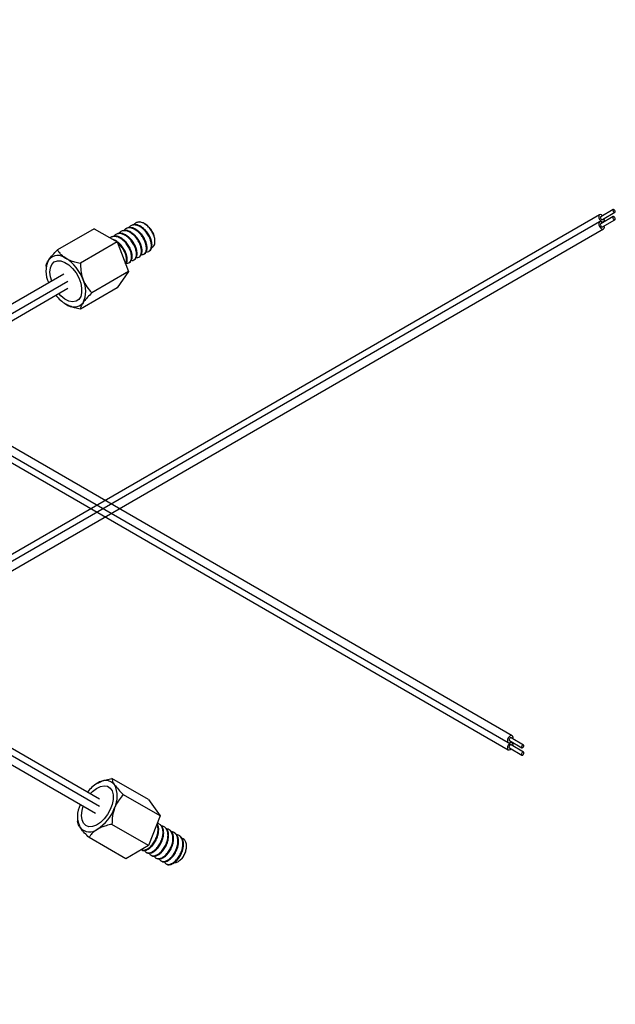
# Model space of a CAD drawing. Header units: millimetres. Extents: x -245 to 573, y 0 to 336.
# Tile 4 of 4: x 439 to 573, y 102 to 324. Entities that reach past the tile are written whole.
import ezdxf

# ---------------------------------------------------------------- set-up
doc = ezdxf.new("R2010")
doc.units = ezdxf.units.MM

msp = doc.modelspace()

# ---------------------------------------------------------------- linework, layer by layer
at = {"color": 7, "linetype": 'Continuous', "lineweight": 25}
for p, q in [((269.022, 322.747), (549.036, 161.098)), ((549.936, 162.657), (269.922, 324.306)), ((269.022, 321.114), (549.036, 159.465)), ((456.649, 148.32), (176.634, 309.969)), ((175.734, 306.777), (455.749, 145.128)), ((456.649, 146.687), (176.634, 308.336)), ((569.675, 280.271), (289.66, 118.622)), ((572.778, 281.427), (569.95, 279.795)), ((570.3, 279.188), (573.128, 280.821)), ((569.675, 278.638), (289.66, 116.989)), ((464.978, 278.478), (464.863, 278.411)), ((467.037, 278.128), (466.761, 278.287)), ((572.753, 279.838), (569.925, 278.205)), ((570.237, 278.517), (570.575, 278.712)), ((570.325, 277.512), (573.153, 279.145)), ((570.761, 279.124), (570.714, 279.428)), ((290.56, 115.43), (570.575, 277.079)), ((455.464, 277.116), (447.178, 272.333)), ((455.464, 277.116), (460.648, 274.123)), ((460.513, 275.9), (460.373, 275.819)), ((461.636, 276.548), (461.495, 276.467)), ((462.758, 277.196), (462.618, 277.115)), ((463.881, 277.844), (463.74, 277.763)), ((570.761, 277.491), (570.728, 277.745)), ((460.648, 274.123), (452.363, 269.34)), ((459.39, 275.252), (459.25, 275.171)), ((460.648, 274.123), (463.241, 267.441)), ((469.209, 274.236), (469.209, 274.364)), ((466.684, 271.368), (466.824, 271.449)), ((467.807, 272.016), (467.947, 272.097)), ((463.317, 269.424), (463.457, 269.505)), ((464.439, 270.072), (464.579, 270.153)), ((465.561, 270.72), (465.702, 270.801)), ((448.626, 266.846), (168.611, 105.197)), ((444.586, 268.644), (444.586, 267.842)), ((463.241, 267.441), (454.955, 262.658)), ((463.241, 267.441), (460.648, 263.753)), ((169.511, 103.639), (449.526, 265.287)), ((169.511, 102.005), (449.526, 263.654)), ((460.648, 263.753), (452.363, 258.97)), ((549.311, 161.574), (552.14, 159.942)), ((549.936, 161.024), (549.598, 161.219)), ((552.49, 160.548), (549.661, 162.181)), ((552.515, 158.958), (549.686, 160.591)), ((549.286, 159.898), (552.115, 158.265)), ((467.771, 148.222), (459.486, 153.005)), ((470.364, 144.533), (462.078, 149.316)), ((467.771, 148.222), (470.364, 144.533)), ((470.364, 144.533), (467.771, 137.852)), ((451.708, 144.132), (451.708, 143.33)), ((467.771, 137.852), (459.486, 142.635)), ((470.299, 142.632), (470.159, 142.713)), ((471.421, 141.984), (471.281, 142.065)), ((472.544, 141.336), (472.404, 141.417)), ((473.666, 140.688), (473.526, 140.769)), ((474.789, 140.04), (474.649, 140.121)), ((462.586, 134.859), (454.301, 139.642)), ((467.771, 137.852), (462.586, 134.859)), ((466.164, 136.924), (466.233, 136.884)), ((467.215, 136.318), (467.355, 136.236)), ((468.337, 135.669), (468.478, 135.588)), ((476.332, 137.611), (476.332, 137.739)), ((469.46, 135.021), (469.6, 134.94)), ((470.583, 134.373), (470.723, 134.292)), ((471.705, 133.725), (471.845, 133.644))]:
    msp.add_line(p, q, dxfattribs=at)
at = {"color": 7, "linetype": 'Continuous', "lineweight": 25, "flags": 128}
for points in [[(570.364, 280.034), (570.125, 280.226), (569.881, 280.311), (569.675, 280.271), (569.537, 280.112), (569.488, 279.859), (569.537, 279.55), (569.675, 279.232), (569.881, 278.953), (570.125, 278.757), (570.368, 278.672), (570.575, 278.712), (570.713, 278.871), (570.761, 279.124), (570.761, 279.124)], [(573.201, 280.982), (573.182, 281.102), (573.128, 281.225), (573.048, 281.334), (572.953, 281.41), (572.858, 281.443), (572.778, 281.427), (572.724, 281.366), (572.706, 281.267), (572.724, 281.147), (572.778, 281.023), (572.858, 280.915), (572.953, 280.839), (573.048, 280.806), (573.128, 280.821), (573.182, 280.883), (573.201, 280.982)], [(570.328, 278.438), (570.125, 278.593), (569.881, 278.678), (569.675, 278.638), (569.537, 278.479), (569.488, 278.226), (569.537, 277.917), (569.675, 277.599), (569.881, 277.32), (570.125, 277.124), (570.368, 277.039), (570.575, 277.079), (570.713, 277.238), (570.761, 277.491), (570.761, 277.491)], [(569.925, 278.205), (569.925, 278.205), (569.863, 278.134), (569.842, 278.022), (569.863, 277.884), (569.925, 277.743), (570.016, 277.619), (570.125, 277.532), (570.233, 277.494), (570.325, 277.512)], [(569.95, 279.795), (569.95, 279.795), (569.896, 279.733), (569.877, 279.634), (569.896, 279.514), (569.95, 279.39), (570.03, 279.282), (570.125, 279.206), (570.219, 279.173), (570.3, 279.188)], [(573.236, 279.328), (573.214, 279.465), (573.153, 279.607), (573.061, 279.731), (572.953, 279.818), (572.845, 279.856), (572.753, 279.838), (572.692, 279.767), (572.67, 279.655), (572.692, 279.517), (572.753, 279.376), (572.845, 279.252), (572.953, 279.165), (573.061, 279.127), (573.153, 279.145), (573.214, 279.215), (573.236, 279.328)], [(445.484, 267.324), (445.596, 268.29), (445.928, 269.066), (446.457, 269.601), (447.151, 269.864), (447.966, 269.836), (448.85, 269.52), (449.749, 268.936), (450.605, 268.121), (451.365, 267.125), (451.982, 266.011), (452.415, 264.849), (452.639, 263.713), (452.639, 262.673), (452.415, 261.795), (451.982, 261.134), (451.365, 260.732), (450.605, 260.614), (449.749, 260.787), (448.85, 261.241), (447.966, 261.946), (447.469, 262.467)], [(445.484, 267.324), (445.596, 268.29), (445.928, 269.066), (446.457, 269.601), (447.151, 269.864), (447.966, 269.836), (448.85, 269.52), (449.749, 268.936), (450.605, 268.121), (451.365, 267.125), (451.982, 266.011), (452.415, 264.849), (452.639, 263.713), (452.639, 262.673), (452.415, 261.795), (451.982, 261.134), (451.365, 260.732), (450.605, 260.614), (449.749, 260.787), (448.85, 261.241), (447.966, 261.946), (447.469, 262.467)], [(445.862, 265.251), (445.596, 266.227), (445.484, 267.324)], [(445.862, 265.251), (445.596, 266.227), (445.484, 267.324)], [(550.076, 161.941), (550.123, 162.245), (550.074, 162.498), (549.936, 162.657), (549.73, 162.697), (549.486, 162.612), (549.243, 162.416), (549.036, 162.137), (548.898, 161.819), (548.85, 161.51), (548.898, 161.257), (549.036, 161.098), (549.243, 161.058), (549.486, 161.143), (549.726, 161.335)], [(550.089, 160.358), (550.123, 160.612), (550.074, 160.865), (549.936, 161.024), (549.73, 161.064), (549.486, 160.979), (549.243, 160.783), (549.036, 160.504), (548.898, 160.186), (548.85, 159.877), (548.898, 159.624), (549.036, 159.465), (549.243, 159.425), (549.486, 159.51), (549.689, 159.665)], [(549.686, 160.591), (549.594, 160.609), (549.486, 160.571), (549.378, 160.484), (549.286, 160.36), (549.225, 160.219), (549.203, 160.081), (549.225, 159.969), (549.286, 159.898), (549.286, 159.898)], [(549.661, 162.181), (549.581, 162.196), (549.486, 162.163), (549.391, 162.087), (549.311, 161.979), (549.257, 161.855), (549.239, 161.735), (549.257, 161.636), (549.311, 161.574), (549.311, 161.574)], [(552.562, 160.388), (552.543, 160.486), (552.49, 160.548), (552.409, 160.563), (552.315, 160.53), (552.22, 160.454), (552.14, 160.346), (552.086, 160.222), (552.067, 160.102), (552.086, 160.003), (552.14, 159.942), (552.22, 159.926), (552.315, 159.959), (552.409, 160.035), (552.49, 160.144), (552.543, 160.267), (552.562, 160.388)], [(552.597, 158.775), (552.576, 158.887), (552.515, 158.958), (552.423, 158.976), (552.315, 158.938), (552.206, 158.851), (552.115, 158.727), (552.053, 158.586), (552.032, 158.448), (552.053, 158.336), (552.115, 158.265), (552.206, 158.247), (552.315, 158.285), (552.423, 158.372), (552.515, 158.496), (552.576, 158.637), (552.597, 158.775)], [(454.592, 149.507), (455.089, 150.029), (455.973, 150.734), (456.872, 151.187), (457.728, 151.361), (458.488, 151.242), (459.105, 150.84), (459.538, 150.179), (459.762, 149.302), (459.762, 148.262), (459.538, 147.125), (459.105, 145.964), (458.488, 144.85), (457.728, 143.854), (456.872, 143.038), (455.973, 142.454), (455.089, 142.139), (454.274, 142.111), (453.58, 142.373), (453.051, 142.909), (452.719, 143.684), (452.606, 144.651), (452.606, 144.651)], [(454.592, 149.507), (455.089, 150.029), (455.973, 150.734), (456.872, 151.187), (457.728, 151.361), (458.488, 151.242), (459.105, 150.84), (459.538, 150.179), (459.762, 149.302), (459.762, 148.262), (459.538, 147.125), (459.105, 145.964), (458.488, 144.85), (457.728, 143.854), (456.872, 143.038), (455.973, 142.454), (455.089, 142.139), (454.274, 142.111), (453.58, 142.373), (453.051, 142.909), (452.719, 143.684), (452.606, 144.651), (452.606, 144.651)], [(452.606, 144.651), (452.719, 145.747), (452.985, 146.724)], [(452.606, 144.651), (452.719, 145.747), (452.985, 146.724)]]:
    msp.add_lwpolyline(points, dxfattribs=at)
at = {"color": 7, "linetype": 'Continuous', "lineweight": 25}
for centre, radius, start, end in [((465.679, 277.111), 1.536, 62.83923, 117.157), ((464.65, 274.241), 4.561, 1.54622, 58.4484), ((450.372, 267.495), 5.797, 153.43643, 206.56357), ((447.309, 268.273), 2.792, 50.75183, 139.4672), ((443.819, 262.228), 9.746, 20.22711, 57.36203), ((447.779, 263.005), 5.797, 333.43643, 26.56357), ((453.508, 267.327), 8.507, 218.03466, 238.60019), ((450.842, 262.227), 2.792, 230.75183, 319.4672), ((460.55, 144.738), 8.388, 121.25202, 142.11313), ((457.965, 149.747), 2.792, 40.5328, 129.24817), ((454.902, 148.969), 5.797, 333.43643, 26.56357), ((457.495, 144.48), 5.797, 153.43643, 206.56357), ((450.942, 149.746), 9.746, 302.63797, 339.77289), ((454.432, 143.702), 2.792, 220.5328, 309.24817), ((471.68, 137.811), 4.657, 322.02903, 357.53757)]:
    msp.add_arc(centre, radius, start, end, dxfattribs=at)
for points, knots in [([(467.237, 271.923), (467.339, 271.912), (467.66, 271.876), (467.902, 272.055), (468.073, 272.241), (468.197, 272.4), (468.372, 272.797), (468.433, 273.517), (468.274, 274.352), (468.022, 275.005), (467.702, 275.646), (467.425, 276.071), (467.135, 276.433), (466.897, 276.714), (466.389, 277.211), (465.632, 277.719), (464.8, 277.993), (464.042, 277.953), (463.626, 277.715), (463.407, 277.5), (463.343, 277.441), (463.303, 277.367), (463.294, 277.351)], [0, 0, 0, 0, 0.0398899, 0.1241985, 0.1270446, 0.1490393, 0.2096581, 0.2938353, 0.3780187, 0.4349549, 0.4634909, 0.5468845, 0.5493267, 0.5708025, 0.6323389, 0.7165153, 0.8006995, 0.8850193, 0.9693276, 0.9721725, 0.994177, 1, 1, 1, 1]), ([(467.947, 272.097), (467.947, 272.097), (468.137, 272.142), (468.372, 272.508), (468.573, 273.166), (468.533, 273.77), (468.456, 274.168), (468.383, 274.483), (468.163, 275.123), (467.693, 276.002), (467.077, 276.777), (466.549, 277.252), (466.005, 277.646), (465.623, 277.838), (465.275, 277.951), (465, 278.026), (464.473, 278.085), (464.097, 277.932), (463.881, 277.844)], [0, 0, 0, 0, 0.0002382, 0.0998674, 0.1996527, 0.2994245, 0.3027523, 0.3287299, 0.4005612, 0.5001715, 0.5998034, 0.6670435, 0.7009511, 0.7996411, 0.8024988, 0.8278726, 0.9007723, 1, 1, 1, 1]), ([(466.381, 278.478), (466.231, 278.521), (465.809, 278.642), (465.165, 278.598), (464.749, 278.363), (464.53, 278.148), (464.465, 278.09), (464.425, 278.015), (464.417, 277.999)], [0, 0, 0, 0, 0.1881694, 0.5314291, 0.8746424, 0.8862786, 0.9758954, 1, 1, 1, 1]), ([(468.228, 272.832), (468.413, 272.876), (468.784, 272.965), (469.127, 273.476), (469.252, 274.216), (469.121, 275.139), (468.741, 276.131), (468.136, 277.094), (467.368, 277.905), (466.752, 278.315), (466.425, 278.458), (466.38, 278.478)], [0, 0, 0, 0, 0.1153024, 0.2322944, 0.3523713, 0.4723619, 0.597194, 0.7219696, 0.8497398, 0.9793169, 1, 1, 1, 1]), ([(463.87, 269.979), (463.973, 269.968), (464.293, 269.933), (464.535, 270.112), (464.706, 270.298), (464.83, 270.457), (465.005, 270.855), (465.065, 271.576), (464.906, 272.41), (464.654, 273.063), (464.333, 273.704), (464.055, 274.129), (463.766, 274.491), (463.528, 274.772), (463.019, 275.268), (462.262, 275.776), (461.43, 276.049), (460.672, 276.008), (460.256, 275.769), (460.038, 275.554), (459.975, 275.497), (459.935, 275.423), (459.927, 275.408)], [0, 0, 0, 0, 0.0399998, 0.1243295, 0.1271197, 0.1490481, 0.2098145, 0.2940052, 0.3782205, 0.4350032, 0.4637132, 0.5471293, 0.5495367, 0.5709734, 0.6326094, 0.7167993, 0.8010154, 0.8853564, 0.9696858, 0.9724913, 0.9944735, 1, 1, 1, 1]), ([(464.578, 270.155), (464.58, 270.155), (464.772, 270.2), (465.007, 270.568), (465.206, 271.23), (465.165, 271.833), (465.087, 272.23), (465.013, 272.546), (464.793, 273.186), (464.32, 274.066), (463.704, 274.838), (463.176, 275.313), (462.632, 275.705), (462.253, 275.895), (461.96, 275.99), (461.884, 276.014), (461.612, 276.085), (461.102, 276.14), (460.728, 275.986), (460.514, 275.898)], [0, 0, 0, 0, 0.0010888, 0.1007502, 0.20053, 0.3002962, 0.303426, 0.3291515, 0.4014409, 0.501019, 0.6006831, 0.6673528, 0.7018214, 0.8005118, 0.8015229, 0.8088123, 0.8284606, 0.9016553, 1, 1, 1, 1]), ([(464.994, 270.632), (465.098, 270.619), (465.403, 270.582), (465.807, 270.856), (466.12, 271.401), (466.171, 272.022), (466.132, 272.425), (466.113, 272.556), (466.102, 272.623), (466.096, 272.657), (466.093, 272.673), (466.091, 272.682), (466.091, 272.686), (466.09, 272.688), (466.09, 272.689), (466.09, 272.69), (466.09, 272.69), (466.083, 272.725), (466.062, 272.829), (465.942, 273.317), (465.632, 274.074), (465.14, 274.835), (464.685, 275.386), (464.142, 275.916), (463.385, 276.423), (462.553, 276.697), (461.796, 276.656), (461.379, 276.418), (461.161, 276.203), (461.097, 276.145), (461.057, 276.071), (461.049, 276.056)], [0, 0, 0, 0, 0.0404628, 0.1179074, 0.2088987, 0.2931209, 0.3142543, 0.3248226, 0.3301069, 0.3327491, 0.3340702, 0.3347307, 0.335061, 0.3352261, 0.3353087, 0.3353293, 0.3353397, 0.3353514, 0.3449056, 0.3639567, 0.466794, 0.5375339, 0.5709182, 0.6322497, 0.7164968, 0.8007639, 0.8851595, 0.9695437, 0.9723643, 0.9943699, 1, 1, 1, 1]), ([(465.701, 270.802), (465.703, 270.802), (465.894, 270.847), (466.129, 271.215), (466.328, 271.875), (466.288, 272.479), (466.21, 272.876), (466.136, 273.192), (465.916, 273.832), (465.445, 274.712), (464.828, 275.484), (464.3, 275.959), (463.756, 276.352), (463.378, 276.542), (463.085, 276.638), (463.008, 276.662), (462.736, 276.732), (462.226, 276.788), (461.851, 276.635), (461.636, 276.547)], [0, 0, 0, 0, 0.0008052, 0.1004558, 0.2002373, 0.3000052, 0.3032008, 0.32901, 0.4011472, 0.5007358, 0.6003891, 0.6672447, 0.7015305, 0.8002206, 0.8012544, 0.8085936, 0.8282654, 0.901361, 1, 1, 1, 1]), ([(466.118, 271.287), (466.221, 271.269), (466.435, 271.234), (466.645, 271.34), (466.783, 271.431), (466.847, 271.486), (466.878, 271.515), (466.893, 271.531), (466.9, 271.538), (466.904, 271.542), (466.906, 271.544), (466.907, 271.545), (466.907, 271.545), (466.907, 271.546), (466.907, 271.546), (466.924, 271.564), (467.062, 271.722), (467.249, 272.119), (467.307, 272.887), (467.132, 273.809), (466.736, 274.741), (466.301, 275.428), (465.87, 275.963), (465.325, 276.519), (464.749, 276.916), (464.338, 277.105), (464.218, 277.152), (464.158, 277.174), (464.128, 277.184), (464.114, 277.189), (464.106, 277.192), (464.102, 277.193), (464.101, 277.194), (464.1, 277.194), (464.084, 277.199), (463.956, 277.24), (463.716, 277.297), (463.462, 277.318), (463.3, 277.312), (463.184, 277.303), (462.851, 277.248), (462.464, 277.112), (462.28, 276.8), (462.233, 276.722)], [0, 0, 0, 0, 0.0396042, 0.0820171, 0.1032377, 0.1138495, 0.1191556, 0.1218086, 0.1231351, 0.1237984, 0.12413, 0.1242958, 0.1243787, 0.1243891, 0.1243944, 0.1244107, 0.1353241, 0.215104, 0.2952321, 0.3802325, 0.4659378, 0.537002, 0.5670451, 0.6260374, 0.7208635, 0.7420449, 0.7526371, 0.7579333, 0.7605814, 0.7619055, 0.7625675, 0.7628985, 0.763064, 0.7630743, 0.7631201, 0.7679679, 0.8029141, 0.8386453, 0.8505815, 0.8577207, 0.8787139, 0.9694401, 1, 1, 1, 1]), ([(466.824, 271.45), (466.825, 271.45), (467.016, 271.494), (467.25, 271.861), (467.451, 272.521), (467.41, 273.124), (467.333, 273.522), (467.259, 273.838), (467.04, 274.477), (466.569, 275.357), (465.952, 276.131), (465.425, 276.606), (464.881, 276.999), (464.498, 277.191), (464.151, 277.304), (463.876, 277.378), (463.35, 277.437), (462.974, 277.283), (462.759, 277.195)], [0, 0, 0, 0, 0.0005216, 0.1001617, 0.1999453, 0.2997153, 0.3029769, 0.3288702, 0.4008548, 0.5004544, 0.6000972, 0.667143, 0.7012419, 0.7999322, 0.8027481, 0.828069, 0.9010665, 1, 1, 1, 1]), ([(462.748, 269.331), (462.851, 269.32), (463.171, 269.285), (463.413, 269.464), (463.584, 269.65), (463.708, 269.81), (463.882, 270.207), (463.943, 270.928), (463.783, 271.763), (463.531, 272.416), (463.21, 273.057), (462.932, 273.482), (462.643, 273.844), (462.404, 274.125), (461.896, 274.621), (461.138, 275.13), (460.31, 275.396), (459.585, 275.381), (459.239, 275.136), (459.084, 275.026)], [0, 0, 0, 0, 0.0419721, 0.1303875, 0.1332931, 0.1562589, 0.2200156, 0.3082825, 0.3965818, 0.4560578, 0.4862161, 0.5736742, 0.5761858, 0.5986454, 0.6632972, 0.7515633, 0.8398634, 0.9282906, 1, 1, 1, 1]), ([(463.456, 269.507), (463.458, 269.508), (463.651, 269.553), (463.885, 269.922), (464.084, 270.584), (464.042, 271.188), (463.964, 271.584), (463.89, 271.9), (463.669, 272.54), (463.196, 273.421), (462.58, 274.192), (462.052, 274.666), (461.507, 275.059), (461.128, 275.248), (460.836, 275.343), (460.759, 275.367), (460.488, 275.437), (459.978, 275.492), (459.605, 275.338), (459.392, 275.25)], [0, 0, 0, 0, 0.0013725, 0.1010447, 0.2008228, 0.3005872, 0.3036515, 0.3292936, 0.4017347, 0.5013022, 0.6009771, 0.6674651, 0.7021123, 0.8008031, 0.8017912, 0.8090305, 0.8286551, 0.9019495, 1, 1, 1, 1]), ([(462.586, 269.128), (462.64, 269.179), (462.835, 269.364), (462.949, 269.957), (462.919, 270.542), (462.841, 270.938), (462.767, 271.254), (462.545, 271.895), (462.072, 272.776), (461.455, 273.546), (460.927, 274.02), (460.383, 274.412), (460.003, 274.601), (459.711, 274.696), (459.675, 274.707), (459.642, 274.716), (459.628, 274.719)], [0, 0, 0, 0, 0.0509658, 0.1837859, 0.3165877, 0.3205799, 0.3546034, 0.4512366, 0.5837649, 0.7164641, 0.8047347, 0.8510887, 0.9824643, 0.983749, 0.9933185, 1, 1, 1, 1]), ([(462.554, 269.212), (462.614, 269.309), (462.784, 269.581), (462.814, 270.289), (462.642, 271.216), (462.226, 272.208), (461.609, 273.121), (461.071, 273.737), (460.751, 273.944), (460.707, 273.973)], [0, 0, 0, 0, 0.0963932, 0.2714049, 0.4464167, 0.6214287, 0.7964409, 0.9714532, 1, 1, 1, 1]), ([(445.187, 270.088), (445.455, 270.435), (445.987, 271.125), (446.783, 271.932), (447.178, 272.333)], [0, 0, 0, 0, 0.5039886, 1, 1, 1, 1]), ([(447.178, 272.333), (447.292, 272.149), (447.553, 271.726), (448.121, 271.093), (448.694, 270.659), (449.044, 270.454), (449.076, 270.435)], [0, 0, 0, 0, 0.2647579, 0.6093768, 0.9643125, 1, 1, 1, 1]), ([(444.586, 268.644), (444.601, 268.803), (444.632, 269.126), (444.891, 269.655), (445.135, 270.012), (445.187, 270.088)], [0, 0, 0, 0, 0.4323782, 0.8795394, 1, 1, 1, 1]), ([(449.076, 270.435), (449.372, 270.282), (449.975, 269.971), (451.097, 269.609), (451.922, 269.433), (452.363, 269.34)], [0, 0, 0, 0, 0.3112229, 0.6321168, 1, 1, 1, 1]), ([(452.363, 269.34), (452.378, 268.789), (452.409, 267.668), (452.668, 266.405), (452.912, 265.739), (452.964, 265.598)], [0, 0, 0, 0, 0.43237824, 0.87953939, 1, 1, 1, 1]), ([(452.964, 265.598), (453.232, 265.033), (453.765, 263.913), (454.56, 263.074), (454.955, 262.658)], [0, 0, 0, 0, 0.5039886, 1, 1, 1, 1]), ([(454.955, 262.658), (454.615, 262.312), (453.924, 261.608), (453.289, 260.862), (453.021, 260.492), (452.964, 260.413)], [0, 0, 0, 0, 0.4323782, 0.8795394, 1, 1, 1, 1]), ([(452.964, 260.413), (452.776, 260.112), (452.404, 259.514), (452.376, 259.15), (452.363, 258.97)], [0, 0, 0, 0, 0.5039886, 1, 1, 1, 1]), ([(452.363, 258.97), (451.922, 259.063), (451.108, 259.236), (449.985, 259.598), (449.382, 259.908), (449.076, 260.065)], [0, 0, 0, 0, 0.36788628, 0.67969022, 1, 1, 1, 1]), ([(456.199, 151.909), (456.495, 152.062), (457.098, 152.373), (458.22, 152.736), (459.045, 152.911), (459.486, 153.005)], [0, 0, 0, 0, 0.3112229, 0.6321168, 1, 1, 1, 1]), ([(459.486, 153.005), (459.501, 152.846), (459.532, 152.523), (459.791, 151.995), (460.035, 151.637), (460.087, 151.562)], [0, 0, 0, 0, 0.43237824, 0.87953939, 1, 1, 1, 1]), ([(460.087, 151.562), (460.355, 151.214), (460.888, 150.524), (461.683, 149.717), (462.078, 149.316)], [0, 0, 0, 0, 0.5039886, 1, 1, 1, 1]), ([(462.078, 149.316), (461.738, 148.953), (461.047, 148.213), (460.412, 147.168), (460.144, 146.515), (460.087, 146.377)], [0, 0, 0, 0, 0.4323782, 0.8795394, 1, 1, 1, 1]), ([(460.087, 146.377), (459.899, 145.766), (459.526, 144.553), (459.499, 143.271), (459.486, 142.635)], [0, 0, 0, 0, 0.5039886, 1, 1, 1, 1]), ([(452.31, 141.887), (452.122, 142.188), (451.749, 142.786), (451.722, 143.15), (451.708, 143.33)], [0, 0, 0, 0, 0.5039886, 1, 1, 1, 1]), ([(459.486, 142.635), (459.045, 142.541), (458.231, 142.368), (457.108, 142.007), (456.505, 141.697), (456.199, 141.539)], [0, 0, 0, 0, 0.36788628, 0.67969022, 1, 1, 1, 1]), ([(466.113, 137.003), (466.194, 136.948), (466.431, 136.784), (466.994, 136.845), (467.71, 137.175), (468.433, 137.804), (469.078, 138.656), (469.577, 139.653), (469.881, 140.706), (469.932, 141.691), (469.839, 142.37), (469.667, 142.616), (469.636, 142.659)], [0, 0, 0, 0, 0.0585873, 0.1731998, 0.2878124, 0.4024251, 0.517038, 0.6316509, 0.746264, 0.8608771, 0.9754904, 1, 1, 1, 1]), ([(466.234, 136.887), (466.236, 136.884), (466.372, 136.74), (466.74, 136.729), (467.18, 136.804), (467.65, 136.999), (467.981, 137.219), (468.234, 137.439), (468.3, 137.497), (468.534, 137.719), (468.967, 138.217), (469.495, 139.07), (469.898, 140.105), (470.081, 141.141), (470.042, 141.778), (469.964, 142.138), (469.893, 142.41), (469.773, 142.627), (469.686, 142.786)], [0, 0, 0, 0, 0.001704, 0.1124277, 0.1861824, 0.2247657, 0.3343905, 0.3354754, 0.3434887, 0.3652741, 0.4467445, 0.5573342, 0.6680608, 0.7788913, 0.8897064, 0.8930376, 0.9214282, 1, 1, 1, 1]), ([(466.863, 136.763), (466.9, 136.666), (466.976, 136.464), (467.172, 136.337), (467.32, 136.262), (467.4, 136.235), (467.441, 136.223), (467.461, 136.218), (467.472, 136.215), (467.477, 136.214), (467.479, 136.213), (467.48, 136.213), (467.481, 136.213), (467.481, 136.213), (467.506, 136.207), (467.712, 136.167), (468.15, 136.204), (468.843, 136.538), (469.552, 137.15), (470.195, 138), (470.536, 138.676), (470.707, 139.115), (470.831, 139.462), (471.005, 140.149), (471.066, 141.055), (470.906, 141.819), (470.654, 142.269), (470.333, 142.628), (470.055, 142.787), (469.792, 142.862), (469.753, 142.869), (469.72, 142.875)], [0, 0, 0, 0, 0.0395954, 0.0824486, 0.1038896, 0.1146116, 0.1199727, 0.1226533, 0.1239936, 0.1246637, 0.1249988, 0.1250826, 0.1251245, 0.1251454, 0.1251948, 0.1362545, 0.2169024, 0.2978752, 0.3836837, 0.4695384, 0.5553814, 0.5582025, 0.5805, 0.6424018, 0.7281006, 0.8138308, 0.8715764, 0.9008573, 0.9857708, 0.9882093, 1, 1, 1, 1]), ([(467.356, 136.238), (467.358, 136.236), (467.493, 136.093), (467.861, 136.081), (468.301, 136.155), (468.771, 136.35), (469.101, 136.569), (469.355, 136.789), (469.421, 136.848), (469.655, 137.069), (470.088, 137.567), (470.616, 138.419), (471.02, 139.453), (471.203, 140.49), (471.165, 141.127), (471.087, 141.488), (471.012, 141.763), (470.799, 142.243), (470.481, 142.489), (470.298, 142.63)], [0, 0, 0, 0, 0.0012503, 0.1009198, 0.1674982, 0.2020566, 0.3007473, 0.3017469, 0.3090113, 0.3286478, 0.4018923, 0.5014625, 0.6011346, 0.7009128, 0.8006771, 0.8037414, 0.8293835, 0.9018246, 1, 1, 1, 1]), ([(454.301, 139.642), (453.961, 139.988), (453.27, 140.692), (452.634, 141.437), (452.367, 141.808), (452.31, 141.887)], [0, 0, 0, 0, 0.4323782, 0.8795394, 1, 1, 1, 1]), ([(456.199, 141.539), (456.167, 141.521), (455.827, 141.322), (455.251, 140.889), (454.681, 140.256), (454.415, 139.825), (454.301, 139.642)], [0, 0, 0, 0, 0.0356869, 0.3793785, 0.7352461, 1, 1, 1, 1]), ([(467.948, 136.108), (467.961, 136.072), (468.002, 135.967), (468.198, 135.745), (468.421, 135.606), (468.664, 135.551), (468.863, 135.523), (469.295, 135.569), (469.952, 135.878), (470.674, 136.502), (471.317, 137.351), (471.658, 138.027), (471.829, 138.466), (471.953, 138.813), (472.128, 139.5), (472.188, 140.406), (472.029, 141.17), (471.776, 141.621), (471.456, 141.98), (471.179, 142.14), (470.889, 142.221), (470.807, 142.247), (470.723, 142.245), (470.704, 142.244)], [0, 0, 0, 0, 0.0143675, 0.0428975, 0.1261499, 0.1285585, 0.1499606, 0.2114619, 0.2954881, 0.3795375, 0.4637132, 0.5478775, 0.5506622, 0.5725476, 0.6331948, 0.7172203, 0.8012704, 0.8579417, 0.8865953, 0.9698478, 0.9722504, 0.9936451, 1, 1, 1, 1]), ([(468.479, 135.59), (468.48, 135.588), (468.615, 135.445), (468.982, 135.433), (469.422, 135.506), (469.892, 135.701), (470.222, 135.92), (470.476, 136.14), (470.542, 136.198), (470.776, 136.419), (471.209, 136.917), (471.737, 137.768), (472.142, 138.802), (472.326, 139.839), (472.288, 140.477), (472.21, 140.838), (472.136, 141.113), (471.923, 141.595), (471.604, 141.84), (471.42, 141.982)], [0, 0, 0, 0, 0.0009666, 0.1006253, 0.1673875, 0.2017652, 0.3004556, 0.301478, 0.3087924, 0.3284525, 0.4015976, 0.5011783, 0.6008397, 0.7006195, 0.8003856, 0.8035154, 0.829241, 0.9015304, 1, 1, 1, 1]), ([(469.091, 135.464), (469.127, 135.381), (469.252, 135.094), (469.719, 134.858), (470.379, 134.893), (471.1, 135.258), (471.784, 135.839), (472.416, 136.669), (472.934, 137.677), (473.242, 138.727), (473.294, 139.505), (473.255, 139.921), (473.236, 140.049), (473.225, 140.112), (473.219, 140.143), (473.216, 140.159), (473.214, 140.166), (473.214, 140.17), (473.213, 140.172), (473.213, 140.173), (473.213, 140.173), (473.213, 140.174), (473.206, 140.205), (473.185, 140.3), (473.065, 140.717), (472.757, 141.226), (472.259, 141.501), (471.964, 141.6), (471.844, 141.597), (471.825, 141.596)], [0, 0, 0, 0, 0.03481199, 0.12088024, 0.22347783, 0.29380182, 0.37340522, 0.46337771, 0.54081629, 0.6318005, 0.71601609, 0.73714783, 0.74771533, 0.75299924, 0.7556412, 0.75696218, 0.75762267, 0.75795291, 0.75811804, 0.7582006, 0.75822124, 0.75823156, 0.75824326, 0.76779671, 0.78684635, 0.88967562, 0.96041001, 0.99379166, 1, 1, 1, 1]), ([(469.601, 134.941), (469.602, 134.94), (469.736, 134.797), (470.103, 134.785), (470.543, 134.858), (471.013, 135.052), (471.342, 135.27), (471.596, 135.49), (471.663, 135.549), (471.897, 135.77), (472.33, 136.266), (472.858, 137.117), (473.263, 138.151), (473.448, 139.188), (473.41, 139.826), (473.333, 140.188), (473.259, 140.463), (473.046, 140.946), (472.727, 141.192), (472.543, 141.335)], [0, 0, 0, 0, 0.00068299, 0.10033092, 0.167281, 0.20147388, 0.30016393, 0.30120896, 0.30857295, 0.32825648, 0.40130285, 0.50089413, 0.60054475, 0.70032629, 0.80009419, 0.80328973, 0.82909896, 0.90123617, 1, 1, 1, 1]), ([(470.192, 134.812), (470.206, 134.777), (470.247, 134.671), (470.431, 134.462), (470.835, 134.199), (471.492, 134.242), (472.195, 134.595), (472.878, 135.161), (473.427, 135.864), (473.768, 136.474), (473.906, 136.763), (473.97, 136.91), (474.001, 136.984), (474.016, 137.021), (474.023, 137.039), (474.027, 137.048), (474.029, 137.053), (474.03, 137.055), (474.03, 137.056), (474.03, 137.057), (474.03, 137.057), (474.047, 137.1), (474.185, 137.464), (474.372, 138.167), (474.43, 139.124), (474.254, 139.967), (473.86, 140.576), (473.421, 140.837), (473.12, 140.941), (472.992, 140.942), (472.954, 140.942)], [0, 0, 0, 0, 0.0143472, 0.0428525, 0.1190853, 0.224757, 0.2953838, 0.3659276, 0.4641441, 0.5062052, 0.5272498, 0.5377736, 0.5430356, 0.5456666, 0.5469821, 0.5476399, 0.5479688, 0.5481332, 0.5482154, 0.5482257, 0.5482309, 0.5482471, 0.55907, 0.6381882, 0.7176516, 0.8019469, 0.8869413, 0.957416, 0.9872099, 1, 1, 1, 1]), ([(470.723, 134.293), (470.724, 134.292), (470.858, 134.149), (471.224, 134.137), (471.664, 134.209), (472.134, 134.403), (472.467, 134.623), (472.768, 134.885), (473.005, 135.105), (473.45, 135.616), (473.979, 136.466), (474.385, 137.5), (474.57, 138.537), (474.533, 139.176), (474.456, 139.538), (474.382, 139.814), (474.169, 140.297), (473.85, 140.544), (473.666, 140.687)], [0, 0, 0, 0, 0.00039947, 0.10003689, 0.16717931, 0.20118317, 0.29987334, 0.30271015, 0.32805759, 0.40100614, 0.5006084, 0.60024852, 0.70003212, 0.79980214, 0.80306369, 0.82895698, 0.90094164, 1, 1, 1, 1]), ([(471.353, 134.172), (471.389, 134.075), (471.465, 133.873), (471.661, 133.746), (471.809, 133.671), (471.888, 133.643), (471.929, 133.631), (471.949, 133.626), (471.96, 133.623), (471.965, 133.622), (471.967, 133.622), (471.969, 133.621), (471.969, 133.621), (471.97, 133.621), (471.97, 133.621), (471.994, 133.615), (472.2, 133.575), (472.637, 133.611), (473.33, 133.944), (474.039, 134.555), (474.683, 135.404), (475.025, 136.08), (475.196, 136.52), (475.32, 136.867), (475.495, 137.553), (475.556, 138.459), (475.397, 139.224), (475.145, 139.675), (474.825, 140.035), (474.548, 140.195), (474.258, 140.276), (474.176, 140.303), (474.09, 140.3), (474.07, 140.3)], [0, 0, 0, 0, 0.0387568, 0.0809059, 0.1019946, 0.1125405, 0.1178135, 0.12045, 0.1217683, 0.1224274, 0.122757, 0.1229218, 0.1230042, 0.1230454, 0.123066, 0.1230714, 0.133901, 0.2131635, 0.2927948, 0.3771859, 0.4616316, 0.5460658, 0.5489162, 0.5709437, 0.6316527, 0.7159553, 0.8002642, 0.8572852, 0.8858637, 0.9693815, 0.9718274, 0.9933352, 1, 1, 1, 1]), ([(471.845, 133.644), (471.846, 133.644), (471.979, 133.502), (472.345, 133.489), (472.785, 133.561), (473.254, 133.754), (473.588, 133.974), (473.889, 134.235), (474.126, 134.456), (474.571, 134.966), (475.1, 135.815), (475.507, 136.849), (475.693, 137.886), (475.656, 138.525), (475.579, 138.889), (475.505, 139.164), (475.292, 139.648), (474.974, 139.895), (474.789, 140.039)], [0, 0, 0, 0, 0.000116, 0.0997426, 0.1670815, 0.2008918, 0.2995818, 0.3024602, 0.3278603, 0.4007114, 0.5003244, 0.5999537, 0.699739, 0.7995108, 0.8028386, 0.8288162, 0.9006475, 1, 1, 1, 1]), ([(475.351, 134.945), (475.535, 135.231), (475.907, 135.805), (476.25, 136.801), (476.375, 137.772), (476.242, 138.623), (475.889, 139.262), (475.496, 139.437), (475.313, 139.518)], [0, 0, 0, 0, 0.1632603, 0.328913, 0.4989339, 0.6688323, 0.8455861, 1, 1, 1, 1]), ([(475.351, 134.945), (475.346, 134.94), (475.119, 134.686), (474.639, 134.27), (473.966, 133.937), (473.6, 133.944), (473.443, 133.947)], [0, 0, 0, 0, 0.0079288, 0.380027, 0.7347938, 1, 1, 1, 1])]:
    msp.add_open_spline(points, degree=3, knots=knots, dxfattribs=at)

doc.saveas('drawing.dxf')
